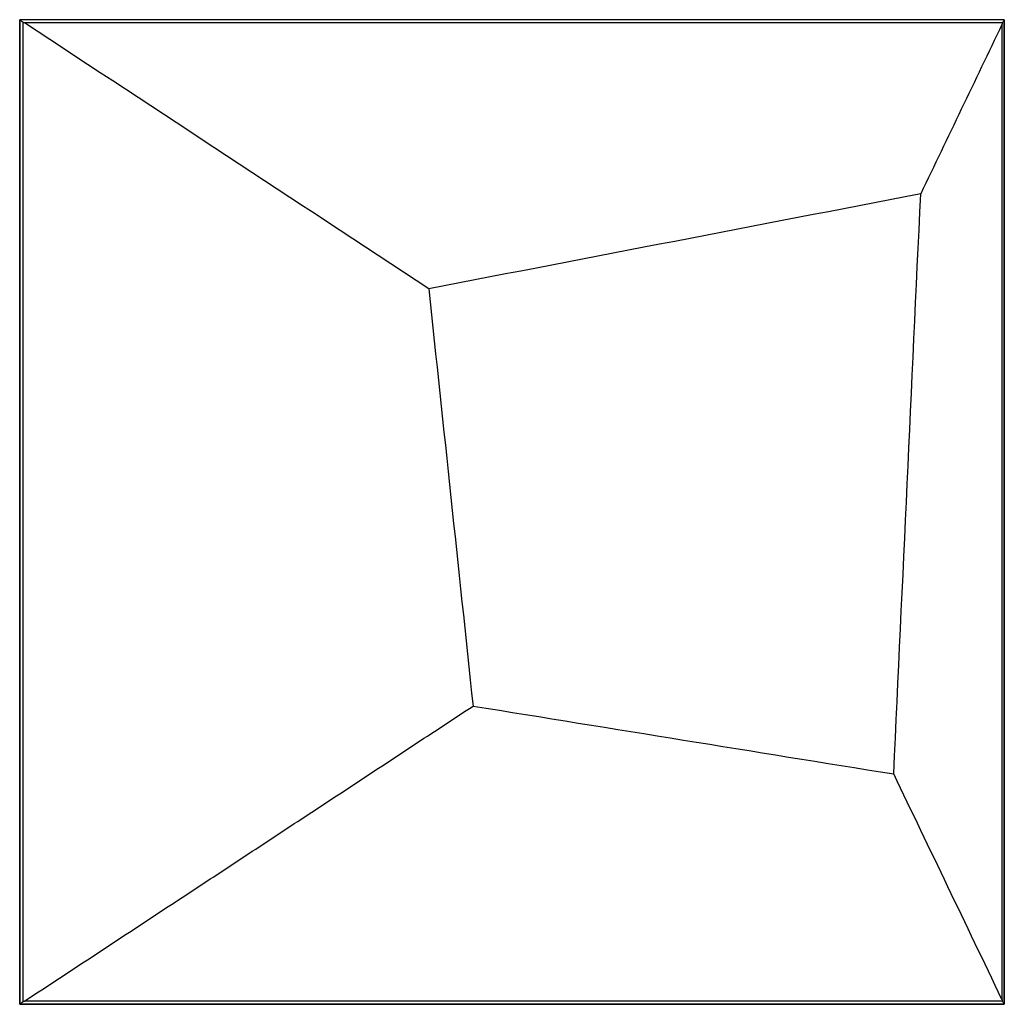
# Model space of a CAD drawing. Header units: millimetres. Extents: x 0 to 250, y 0 to 250.
import ezdxf

# ---------------------------------------------------------------- set-up
doc = ezdxf.new("R2010")
doc.units = ezdxf.units.MM
doc.layers.add('Default', color=18, linetype='Continuous', true_color=0x000000)

msp = doc.modelspace()

# ---------------------------------------------------------------- linework, layer by layer
at = {"layer": 'Default'}
for p, q in [((0.86, 0.75, 14.12), (0.86, 249.25, 14.12)), ((249.46, 249.21, 14.17), (1.21, 249.21, 14.17)), ((249.4, 248.76, 14.26), (249.4, 1.24, 14.26)), ((249.46, 0.79, 14.17), (1.21, 0.79, 14.17))]:
    msp.add_line(p, q, dxfattribs=at)
for points, degree in [([(250, 250), (125, 250), (0, 250)], 2), ([(0, 250), (0, 250, 6.56), (0, 250, 13.13)], 2), ([(0, 250), (0, 125), (0, 0)], 2), ([(0, 0, 13.13), (0, 125, 13.13), (0, 250, 13.13)], 2), ([(0, 250, 13.13), (0.03, 250, 13.16), (0.05, 250, 13.19)], 2), ([(250, 250, 13.19), (125.03, 250, 13.19), (0.05, 250, 13.19)], 2), ([(0.86, 249.25, 14.12), (0.59, 249.5, 13.81), (0.32, 249.75, 13.5), (0.05, 250, 13.19)], 3), ([(1.21, 249.21, 14.17), (1.19, 249.21, 14.17), (1.17, 249.21, 14.16), (1.13, 249.22, 14.16), (1.09, 249.22, 14.15), (1.05, 249.22, 14.15), (1.01, 249.23, 14.14), (0.98, 249.23, 14.14), (0.94, 249.24, 14.13), (0.9, 249.24, 14.13), (0.88, 249.24, 14.12), (0.86, 249.25, 14.12)], 3), ([(103.86, 181.67, 28.44), (69.64, 204.18, 23.68), (35.42, 226.7, 18.92), (1.21, 249.21, 14.17)], 3), ([(249.4, 248.76, 14.26), (242.52, 234.43, 17.29), (235.65, 220.1, 20.32), (228.77, 205.77, 23.34)], 3), ([(249.46, 249.21, 14.17), (249.46, 249.19, 14.17), (249.46, 249.16, 14.18), (249.45, 249.11, 14.19), (249.44, 249.06, 14.2), (249.44, 249.01, 14.21), (249.43, 248.96, 14.22), (249.42, 248.91, 14.23), (249.42, 248.86, 14.24), (249.41, 248.81, 14.25), (249.41, 248.77, 14.26), (249.4, 248.76, 14.26)], 3), ([(250, 249.87, 13.35), (249.82, 249.65, 13.62), (249.64, 249.43, 13.89), (249.46, 249.21, 14.17)], 3), ([(250, 0), (250, 125), (250, 250)], 2), ([(250, 250), (250, 250, 6.59), (250, 250, 13.19)], 2), ([(250, 250, 13.19), (250, 249.94, 13.27), (250, 249.87, 13.35)], 2), ([(250, 249.87, 13.35), (250, 125, 13.35), (250, 0.13, 13.35)], 2), ([(228.77, 205.77, 23.34), (187.13, 197.74, 25.04), (145.5, 189.7, 26.74), (103.86, 181.67, 28.44)], 3), ([(221.93, 58.48, 26.35), (224.21, 107.58, 25.35), (226.49, 156.67, 24.35), (228.77, 205.77, 23.34)], 3), ([(103.86, 181.67, 28.44), (107.61, 146.36, 28.96), (111.36, 111.05, 29.48), (115.11, 75.73, 30)], 3), ([(1.21, 0.79, 14.17), (58.16, 38.26, 22.08), (115.11, 75.73, 30)], 2), ([(115.11, 75.73, 30), (150.72, 69.98, 28.78), (186.32, 64.23, 27.57), (221.93, 58.48, 26.35)], 3), ([(249.4, 1.24, 14.26), (240.25, 20.32, 18.29), (231.09, 39.4, 22.32), (221.93, 58.48, 26.35)], 3), ([(0, 0), (125, 0), (250, 0)], 2), ([(0, 0), (0, 0, 6.56), (0, 0, 13.13)], 2), ([(0.05, 0, 13.19), (0.03, 0, 13.16), (0, 0, 13.13)], 2), ([(0.05, 0, 13.19), (0.32, 0.25, 13.5), (0.59, 0.5, 13.81), (0.86, 0.75, 14.12)], 3), ([(250, 0, 13.19), (125.03, 0, 13.19), (0.05, 0, 13.19)], 2), ([(0.86, 0.75, 14.12), (0.88, 0.76, 14.12), (0.9, 0.76, 14.13), (0.94, 0.76, 14.13), (0.98, 0.77, 14.14), (1.01, 0.77, 14.14), (1.05, 0.78, 14.15), (1.09, 0.78, 14.15), (1.13, 0.78, 14.16), (1.17, 0.79, 14.16), (1.19, 0.79, 14.17), (1.21, 0.79, 14.17)], 3), ([(249.4, 1.24, 14.26), (249.41, 1.23, 14.26), (249.41, 1.19, 14.25), (249.42, 1.14, 14.24), (249.42, 1.09, 14.23), (249.43, 1.04, 14.22), (249.44, 0.99, 14.21), (249.44, 0.94, 14.2), (249.45, 0.89, 14.19), (249.46, 0.84, 14.18), (249.46, 0.81, 14.17), (249.46, 0.79, 14.17)], 3), ([(249.46, 0.79, 14.17), (249.64, 0.57, 13.89), (249.82, 0.35, 13.62), (250, 0.13, 13.35)], 3), ([(250, 0.13, 13.35), (250, 0.06, 13.27), (250, 0, 13.19)], 2), ([(250, 0), (250, 0, 6.59), (250, 0, 13.19)], 2)]:
    msp.add_open_spline(points, degree=degree, dxfattribs=at)

doc.saveas('drawing.dxf')
